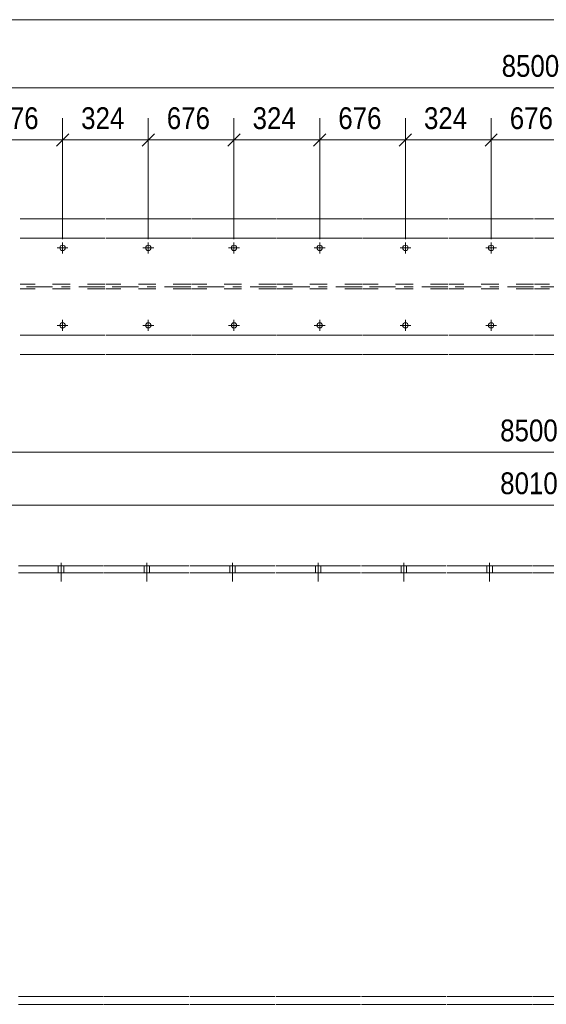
# Model space of a CAD drawing. Header units: millimetres. Extents: x 2 to 282, y 5 to 195.
# Tile 3 of 7: x 64 to 125, y 82 to 195. Entities that reach past the tile are written whole.
import ezdxf

# ---------------------------------------------------------------- set-up
doc = ezdxf.new("R2010")
doc.units = ezdxf.units.MM
for name, pattern in [('XKITLINE00', [0]), ('XKITLINE02', [4, 2, -2]), ('XKITLINE03', [6, 3, -1, 1, -1])]:
    doc.linetypes.add(name, pattern=pattern)
for name, color, linetype, lineweight in [('Bolt', 7, 'Continuous', 0), ('DrawingSheet', 5, 'Continuous', 0), ('Part', 2, 'Continuous', 0), ('Z-DIMENSIONS', 1, 'Continuous', 0)]:
    doc.layers.add(name, color=color, linetype=linetype, lineweight=lineweight)
doc.styles.add('ARIAL', font='ARIAL.TTF')

# ---------------------------------------------------------------- blocks, each defined once
blk = doc.blocks.new('*A8')
at = {"layer": 'Bolt', "linetype": 'XKITLINE00', "lineweight": 0}
for p, q in [((49.16, 132.38), (49.16, 131.58)), ((49.16, 132.38), (49.16, 131.58)), ((49.47, 132.74), (49.47, 130.6)), ((49.47, 132.74), (49.47, 130.6)), ((49.78, 132.38), (49.78, 131.58)), ((49.78, 132.38), (49.78, 131.58)), ((58.99, 132.38), (58.99, 131.58)), ((58.99, 132.38), (58.99, 131.58)), ((59.3, 132.74), (59.3, 130.6)), ((59.3, 132.74), (59.3, 130.6)), ((59.61, 132.38), (59.61, 131.58)), ((59.61, 132.38), (59.61, 131.58)), ((68.82, 132.38), (68.82, 131.58)), ((68.82, 132.38), (68.82, 131.58)), ((69.13, 132.74), (69.13, 130.6)), ((69.13, 132.74), (69.13, 130.6)), ((69.45, 132.38), (69.45, 131.58)), ((69.45, 132.38), (69.45, 131.58)), ((78.66, 132.38), (78.66, 131.58)), ((78.66, 132.38), (78.66, 131.58)), ((78.97, 132.74), (78.97, 130.6)), ((78.97, 132.74), (78.97, 130.6)), ((79.28, 132.38), (79.28, 131.58)), ((79.28, 132.38), (79.28, 131.58)), ((88.49, 132.38), (88.49, 131.58)), ((88.49, 132.38), (88.49, 131.58)), ((88.8, 132.74), (88.8, 130.6)), ((88.8, 132.74), (88.8, 130.6)), ((89.11, 132.38), (89.11, 131.58)), ((89.11, 132.38), (89.11, 131.58)), ((98.32, 132.38), (98.32, 131.58)), ((98.32, 132.38), (98.32, 131.58)), ((98.63, 132.74), (98.63, 130.6)), ((98.63, 132.74), (98.63, 130.6)), ((98.95, 132.38), (98.95, 131.58)), ((98.95, 132.38), (98.95, 131.58)), ((108.16, 132.38), (108.16, 131.58)), ((108.16, 132.38), (108.16, 131.58)), ((108.47, 132.74), (108.47, 130.6)), ((108.47, 132.74), (108.47, 130.6)), ((108.78, 132.38), (108.78, 131.58)), ((108.78, 132.38), (108.78, 131.58)), ((117.99, 132.38), (117.99, 131.58)), ((117.99, 132.38), (117.99, 131.58)), ((118.3, 132.74), (118.3, 130.6)), ((118.3, 132.74), (118.3, 130.6)), ((118.61, 132.38), (118.61, 131.58)), ((118.61, 132.38), (118.61, 131.58))]:
    blk.add_line(p, q, dxfattribs=at)
blk = doc.blocks.new('*A13')
at = {"layer": 'Part', "linetype": 'XKITLINE00', "lineweight": 0}
for p, q in [((74, 132.38), (64.27, 132.38)), ((83.83, 132.38), (74.1, 132.38)), ((93.67, 132.38), (83.93, 132.38)), ((103.5, 132.38), (93.77, 132.38)), ((113.33, 132.38), (103.6, 132.38)), ((123.17, 132.38), (113.43, 132.38)), ((133, 132.38), (123.27, 132.38)), ((74, 131.58), (64.27, 131.58)), ((83.83, 131.58), (74.1, 131.58)), ((93.67, 131.58), (83.93, 131.58)), ((103.5, 131.58), (93.77, 131.58)), ((113.33, 131.58), (103.6, 131.58)), ((123.17, 131.58), (113.43, 131.58)), ((133, 131.58), (123.27, 131.58)), ((74, 83), (64.27, 83)), ((83.83, 83), (74.1, 83)), ((93.67, 83), (83.93, 83)), ((103.5, 83), (93.77, 83)), ((113.33, 83), (103.6, 83)), ((123.17, 83), (113.43, 83)), ((133, 83), (123.27, 83)), ((74, 82.11), (64.27, 82.11)), ((83.83, 82.11), (74.1, 82.11)), ((93.67, 82.11), (83.93, 82.11)), ((103.5, 82.11), (93.77, 82.11)), ((113.33, 82.11), (103.6, 82.11)), ((123.17, 82.11), (113.43, 82.11)), ((133, 82.11), (123.27, 82.11))]:
    blk.add_line(p, q, dxfattribs=at)
blk = doc.blocks.new('*A21')
at = {"layer": 'Bolt', "linetype": 'XKITLINE00', "lineweight": 0}
for p, q in [((49.64, 169.46), (49.64, 168.21)), ((59.47, 169.46), (59.47, 168.21)), ((69.31, 169.46), (69.31, 168.21)), ((79.14, 169.46), (79.14, 168.21)), ((88.97, 169.46), (88.97, 168.21)), ((98.81, 169.46), (98.81, 168.21)), ((108.64, 169.46), (108.64, 168.21)), ((118.47, 169.46), (118.47, 168.21)), ((50.26, 168.84), (49.02, 168.84)), ((60.09, 168.84), (58.85, 168.84)), ((69.93, 168.84), (68.68, 168.84)), ((79.76, 168.84), (78.52, 168.84)), ((89.59, 168.84), (88.35, 168.84)), ((99.43, 168.84), (98.18, 168.84)), ((109.26, 168.84), (108.02, 168.84)), ((119.09, 168.84), (117.85, 168.84)), ((49.64, 160.57), (49.64, 159.33)), ((59.47, 160.57), (59.47, 159.33)), ((69.31, 160.57), (69.31, 159.33)), ((79.14, 160.57), (79.14, 159.33)), ((88.97, 160.57), (88.97, 159.33)), ((98.81, 160.57), (98.81, 159.33)), ((108.64, 160.57), (108.64, 159.33)), ((118.47, 160.57), (118.47, 159.33)), ((50.26, 159.95), (49.02, 159.95)), ((60.09, 159.95), (58.85, 159.95)), ((69.93, 159.95), (68.68, 159.95)), ((79.76, 159.95), (78.52, 159.95)), ((89.59, 159.95), (88.35, 159.95)), ((99.43, 159.95), (98.18, 159.95)), ((109.26, 159.95), (108.02, 159.95)), ((119.09, 159.95), (117.85, 159.95))]:
    blk.add_line(p, q, dxfattribs=at)
for centre in [(49.64, 168.84), (59.47, 168.84), (69.31, 168.84), (79.14, 168.84), (88.97, 168.84), (98.81, 168.84), (108.64, 168.84), (118.47, 168.84), (49.64, 159.95), (59.47, 159.95), (69.31, 159.95), (79.14, 159.95), (88.97, 159.95), (98.81, 159.95), (108.64, 159.95), (118.47, 159.95)]:
    blk.add_circle(centre, 0.311, dxfattribs=at)
blk = doc.blocks.new('*A26')
at = {"layer": 'Part', "linetype": 'XKITLINE00', "lineweight": 0}
for p, q in [((74.17, 172.17), (64.44, 172.17)), ((84.01, 172.17), (74.27, 172.17)), ((93.84, 172.17), (84.11, 172.17)), ((103.67, 172.17), (93.94, 172.17)), ((113.51, 172.17), (103.77, 172.17)), ((123.34, 172.17), (113.61, 172.17)), ((133.17, 172.17), (123.44, 172.17)), ((74.17, 169.95), (64.44, 169.95)), ((84.01, 169.95), (74.27, 169.95)), ((93.84, 169.95), (84.11, 169.95)), ((103.67, 169.95), (93.94, 169.95)), ((113.51, 169.95), (103.77, 169.95)), ((123.34, 169.95), (113.61, 169.95)), ((133.17, 169.95), (123.44, 169.95)), ((74.17, 158.84), (64.44, 158.84)), ((84.01, 158.84), (74.27, 158.84)), ((93.84, 158.84), (84.11, 158.84)), ((103.67, 158.84), (93.94, 158.84)), ((113.51, 158.84), (103.77, 158.84)), ((123.34, 158.84), (113.61, 158.84)), ((133.17, 158.84), (123.44, 158.84)), ((74.17, 156.61), (64.44, 156.61)), ((84.01, 156.61), (74.27, 156.61)), ((93.84, 156.61), (84.11, 156.61)), ((103.67, 156.61), (93.94, 156.61)), ((113.51, 156.61), (103.77, 156.61)), ((123.34, 156.61), (113.61, 156.61)), ((133.17, 156.61), (123.44, 156.61))]:
    blk.add_line(p, q, dxfattribs=at)
at = {"layer": 'Part', "linetype": 'XKITLINE02', "lineweight": 0}
for p, q in [((74.17, 164.66), (64.44, 164.66)), ((74.17, 164.13), (64.44, 164.13)), ((84.01, 164.66), (74.27, 164.66)), ((84.01, 164.13), (74.27, 164.13)), ((93.84, 164.66), (84.11, 164.66)), ((93.84, 164.13), (84.11, 164.13)), ((103.67, 164.66), (93.94, 164.66)), ((103.67, 164.13), (93.94, 164.13)), ((113.51, 164.66), (103.77, 164.66)), ((113.51, 164.13), (103.77, 164.13)), ((123.34, 164.66), (113.61, 164.66)), ((123.34, 164.13), (113.61, 164.13)), ((133.17, 164.66), (123.44, 164.66)), ((133.17, 164.13), (123.44, 164.13))]:
    blk.add_line(p, q, dxfattribs=at)
at = {"layer": 'Part', "linetype": 'XKITLINE03', "lineweight": 0}
for p, q in [((74.17, 164.39), (64.44, 164.39)), ((84.01, 164.39), (74.27, 164.39)), ((93.84, 164.39), (84.11, 164.39)), ((103.67, 164.39), (93.94, 164.39)), ((113.51, 164.39), (103.77, 164.39)), ((123.34, 164.39), (113.61, 164.39)), ((133.17, 164.39), (123.44, 164.39))]:
    blk.add_line(p, q, dxfattribs=at)
blk = doc.blocks.new('*A47')
at = {"layer": 'DrawingSheet', "linetype": 'XKITLINE00', "lineweight": 0}
blk.add_line((282, 195), (5, 195), dxfattribs=at)
blk = doc.blocks.new('*A80')
at = {"layer": 'Z-DIMENSIONS', "linetype": 'XKITLINE00', "lineweight": 0}
blk.add_line((34.22, 139.35), (212.21, 139.35), dxfattribs=at)
at = {"layer": 'Z-DIMENSIONS', "style": 'ARIAL', "width": 0.85}
blk.add_text('8010', height=2.5, dxfattribs=at).set_placement((119.51, 140.6))
blk = doc.blocks.new('*A82')
at = {"layer": 'Z-DIMENSIONS', "linetype": 'XKITLINE00', "lineweight": 0}
blk.add_line((23.33, 145.41), (223.1, 145.41), dxfattribs=at)
at = {"layer": 'Z-DIMENSIONS', "style": 'ARIAL', "width": 0.85}
blk.add_text('8500', height=2.5, dxfattribs=at).set_placement((119.51, 146.66))
blk = doc.blocks.new('*A86')
at = {"layer": 'Z-DIMENSIONS', "linetype": 'XKITLINE00', "lineweight": 0}
for p, q in [((69.31, 169.84), (69.31, 183.71)), ((79.14, 169.84), (79.14, 183.71)), ((70.01, 181.92), (68.6, 180.51)), ((79.85, 181.92), (78.43, 180.51)), ((69.31, 181.21), (79.14, 181.21))]:
    blk.add_line(p, q, dxfattribs=at)
at = {"layer": 'Z-DIMENSIONS'}
for p in [(69.31, 181.21), (79.14, 181.21)]:
    blk.add_point(p, dxfattribs=at)
at = {"layer": 'Z-DIMENSIONS', "style": 'ARIAL', "width": 0.85}
blk.add_text('324', height=2.5, dxfattribs=at).set_placement((71.44, 182.46))
blk = doc.blocks.new('*A87')
at = {"layer": 'Z-DIMENSIONS', "linetype": 'XKITLINE00', "lineweight": 0}
for p, q in [((79.14, 169.84), (79.14, 183.71)), ((88.97, 169.84), (88.97, 183.71)), ((79.85, 181.92), (78.43, 180.51)), ((89.68, 181.92), (88.27, 180.51)), ((79.14, 181.21), (88.97, 181.21))]:
    blk.add_line(p, q, dxfattribs=at)
at = {"layer": 'Z-DIMENSIONS'}
for p in [(79.14, 181.21), (88.97, 181.21)]:
    blk.add_point(p, dxfattribs=at)
at = {"layer": 'Z-DIMENSIONS', "style": 'ARIAL', "width": 0.85}
blk.add_text('676', height=2.5, dxfattribs=at).set_placement((81.27, 182.46))
blk = doc.blocks.new('*A88')
at = {"layer": 'Z-DIMENSIONS', "linetype": 'XKITLINE00', "lineweight": 0}
for p, q in [((88.97, 169.84), (88.97, 183.71)), ((98.81, 169.84), (98.81, 183.71)), ((89.68, 181.92), (88.27, 180.51)), ((99.51, 181.92), (98.1, 180.51)), ((88.97, 181.21), (98.81, 181.21))]:
    blk.add_line(p, q, dxfattribs=at)
at = {"layer": 'Z-DIMENSIONS'}
for p in [(88.97, 181.21), (98.81, 181.21)]:
    blk.add_point(p, dxfattribs=at)
at = {"layer": 'Z-DIMENSIONS', "style": 'ARIAL', "width": 0.85}
blk.add_text('324', height=2.5, dxfattribs=at).set_placement((91.11, 182.46))
blk = doc.blocks.new('*A89')
at = {"layer": 'Z-DIMENSIONS', "linetype": 'XKITLINE00', "lineweight": 0}
for p, q in [((98.81, 169.84), (98.81, 183.71)), ((108.64, 169.84), (108.64, 183.71)), ((99.51, 181.92), (98.1, 180.51)), ((109.35, 181.92), (107.93, 180.51)), ((98.81, 181.21), (108.64, 181.21))]:
    blk.add_line(p, q, dxfattribs=at)
at = {"layer": 'Z-DIMENSIONS'}
for p in [(98.81, 181.21), (108.64, 181.21)]:
    blk.add_point(p, dxfattribs=at)
at = {"layer": 'Z-DIMENSIONS', "style": 'ARIAL', "width": 0.85}
blk.add_text('676', height=2.5, dxfattribs=at).set_placement((100.94, 182.46))
blk = doc.blocks.new('*A90')
at = {"layer": 'Z-DIMENSIONS', "linetype": 'XKITLINE00', "lineweight": 0}
for p, q in [((108.64, 169.84), (108.64, 183.71)), ((118.47, 169.84), (118.47, 183.71)), ((109.35, 181.92), (107.93, 180.51)), ((119.18, 181.92), (117.77, 180.51)), ((108.64, 181.21), (118.47, 181.21))]:
    blk.add_line(p, q, dxfattribs=at)
at = {"layer": 'Z-DIMENSIONS'}
for p in [(108.64, 181.21), (118.47, 181.21)]:
    blk.add_point(p, dxfattribs=at)
at = {"layer": 'Z-DIMENSIONS', "style": 'ARIAL', "width": 0.85}
blk.add_text('324', height=2.5, dxfattribs=at).set_placement((110.77, 182.46))
blk = doc.blocks.new('*A91')
at = {"layer": 'Z-DIMENSIONS', "linetype": 'XKITLINE00', "lineweight": 0}
for p, q in [((118.47, 169.84), (118.47, 183.71)), ((128.31, 169.84), (128.31, 183.71)), ((119.18, 181.92), (117.77, 180.51)), ((129.01, 181.92), (127.6, 180.51)), ((118.47, 181.21), (128.31, 181.21))]:
    blk.add_line(p, q, dxfattribs=at)
at = {"layer": 'Z-DIMENSIONS'}
for p in [(118.47, 181.21), (128.31, 181.21)]:
    blk.add_point(p, dxfattribs=at)
at = {"layer": 'Z-DIMENSIONS', "style": 'ARIAL', "width": 0.85}
blk.add_text('676', height=2.5, dxfattribs=at).set_placement((120.61, 182.46))
blk = doc.blocks.new('*A111')
at = {"layer": 'Z-DIMENSIONS', "linetype": 'XKITLINE00', "lineweight": 0}
blk.add_line((23.51, 187.2), (223.27, 187.2), dxfattribs=at)
at = {"layer": 'Z-DIMENSIONS', "style": 'ARIAL', "width": 0.85}
blk.add_text('8500', height=2.5, dxfattribs=at).set_placement((119.68, 188.45))
blk = doc.blocks.new('*A126')
at = {"layer": 'Z-DIMENSIONS', "linetype": 'XKITLINE00', "lineweight": 0}
for p, q in [((59.47, 169.84), (59.47, 183.71)), ((69.31, 169.84), (69.31, 183.71)), ((60.18, 181.92), (58.77, 180.51)), ((70.01, 181.92), (68.6, 180.51)), ((59.47, 181.21), (69.31, 181.21))]:
    blk.add_line(p, q, dxfattribs=at)
at = {"layer": 'Z-DIMENSIONS'}
for p in [(59.47, 181.21), (69.31, 181.21)]:
    blk.add_point(p, dxfattribs=at)
at = {"layer": 'Z-DIMENSIONS', "style": 'ARIAL', "width": 0.85}
blk.add_text('676', height=2.5, dxfattribs=at).set_placement((61.61, 182.46))

msp = doc.modelspace()

# ---------------------------------------------------------------- block references
at = {"lineweight": 0}
for name in ['*A47', '*A111', '*A126', '*A86', '*A87', '*A88', '*A89', '*A90', '*A91', '*A26', '*A21', '*A82', '*A80', '*A13', '*A8']:
    msp.add_blockref(name, (0, 0), dxfattribs=at)

doc.saveas('drawing.dxf')
